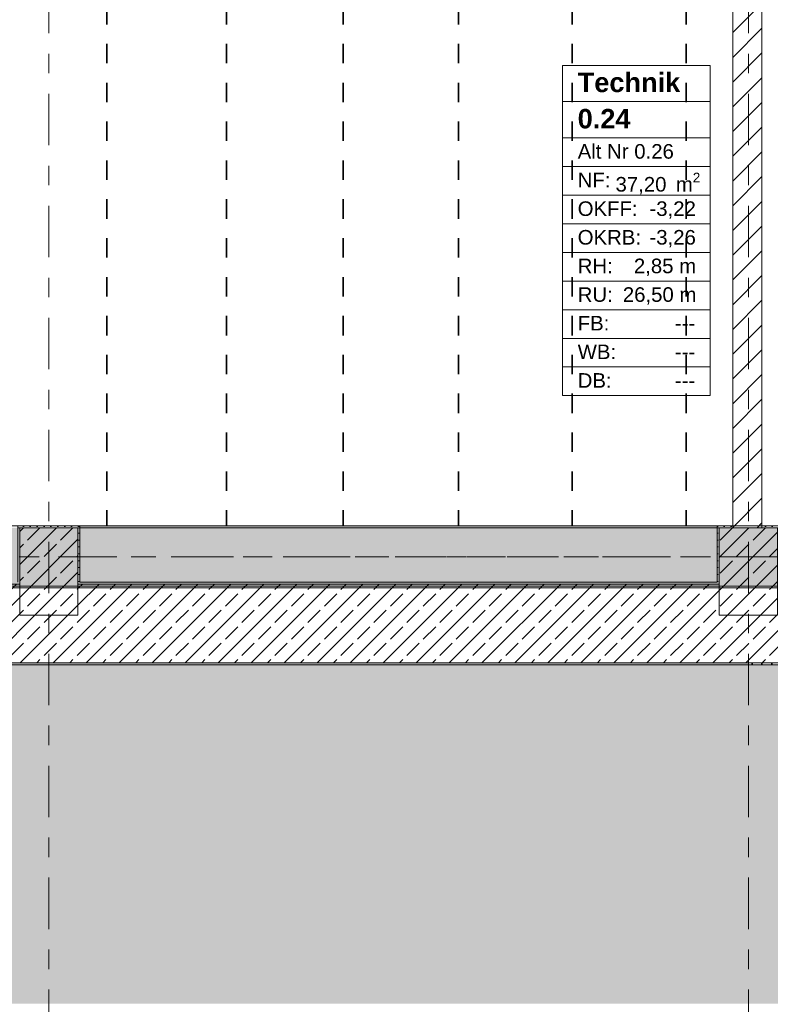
# Model space of a CAD drawing. Header units: metres. Extents: x -3.6 to 84.5, y -11 to 16.8.
# Tile 51 of 76: x 47.2 to 51, y -1.8 to 3.3. Entities that reach past the tile are written whole.
import ezdxf

# ---------------------------------------------------------------- set-up
doc = ezdxf.new("R2010")
doc.units = ezdxf.units.M
doc.header["$MEASUREMENT"] = 0
for name, pattern in [('Achse', [0.2, 0.1, -0.05, 0, -0.05]), ('Strichlinie doppelt', [0.546806, 0.264583, -0.105833, 0.070556, -0.105833]), ('Wipeout_Contour', [1, 0, -1])]:
    doc.linetypes.add(name, pattern=pattern)
for name, color, linetype in [('155 - Bemaßung_ Beschriftung.Ausbau - Deckenelemente', 7, 'Continuous'), ('302 - Elemente.Schraffur', 7, 'Continuous'), ('401 - Zone.Raum_ Raumbegrenzung_ Whg.', 7, 'Continuous'), ('451 - Universal.Achsen Raster', 7, 'Continuous'), ('604 - Struktur.Wand Aussen', 7, 'Continuous'), ('605 - Struktur.Wand Innen', 7, 'Continuous'), ('607 - Struktur.Stütze', 7, 'Continuous'), ('608 - Struktur.Träger', 7, 'Continuous')]:
    doc.layers.add(name, color=color, linetype=linetype)
doc.styles.add('ERSTELLTER_STIL_1', font='txt')
doc.styles.add('ERSTELLTER_STIL_2', font='txt')
pattern_1 = [(0, (0, 0), (0, 0.08660254), [0, -0.05]), (0, (0.025, 0.0433), (0, 0.08660254), [0, -0.05])]
pattern_2 = [(45, (0, 0), (-0.08485281, 0.08485281), []), (45, (-0.04243, 0.04243), (-0.08485281, 0.08485281), [0.09, -0.03])]
pattern_3 = [(45, (0, 0), (-0.01767767, 0.01767767), [0, -0.025])]

msp = doc.modelspace()

# ---------------------------------------------------------------- hatches: boundary and pattern name
at = {"layer": '302 - Elemente.Schraffur', "linetype": 'Continuous', "lineweight": 0, "true_color": 0x151515}
msp.add_hatch(color=250, dxfattribs=at).paths.add_polyline_path([(43.73, -1.7492), (55.21, -1.7492), (55.21, -0.005), (54.38, -0.005), (54.38, 0.035), (52.315, 0.035), (52.315, -0.005), (43.73, -0.005)])
at = {"layer": '604 - Struktur.Wand Aussen', "linetype": 'Continuous', "lineweight": 0, "true_color": 0x000000}
h = msp.add_hatch(dxfattribs=at)
h.set_pattern_fill('Beton__Stahlbeton_0001', color=18, style=0, pattern_type=2)
h.set_pattern_definition(pattern_2)
h.paths.add_polyline_path([(43.88, 0.41), (43.88, 0.005), (50.93, 0.005), (50.93, 0.25), (50.78, 0.25), (50.78, 0.41), (47.48, 0.41), (47.48, 0.25), (47.18, 0.25), (47.18, 0.41)])
h = msp.add_hatch(dxfattribs=at)
h.set_pattern_fill('Gips_0001', color=18, style=0, pattern_type=2)
h.set_pattern_definition(pattern_3)
h.paths.add_polyline_path([(50.77, 0.42), (47.49, 0.42), (47.49, 0.41), (50.77, 0.41)])
h = msp.add_hatch(dxfattribs=at)
h.set_pattern_fill('Beton__Stahlbeton_0001', color=18, style=0, pattern_type=2)
h.set_pattern_definition(pattern_2)
h.paths.add_polyline_path([(51.08, 0.25), (50.93, 0.25), (50.93, 0.005), (52.315, 0.005), (52.315, 0.37), (51.08, 0.37)])
h = msp.add_hatch(dxfattribs=at)
h.set_pattern_fill('Verputz_0001', color=18, style=0, pattern_type=2)
h.set_pattern_definition(pattern_1)
h.paths.add_polyline_path([(43.88, -0.005), (50.93, -0.005), (50.93, 0.005), (43.88, 0.005)])
h = msp.add_hatch(dxfattribs=at)
h.set_pattern_fill('Verputz_0001', color=18, style=0, pattern_type=2)
h.set_pattern_definition(pattern_1)
h.paths.add_polyline_path([(50.93, -0.005), (52.315, -0.005), (52.315, 0.005), (50.93, 0.005)])
at = {"layer": '607 - Struktur.Stütze', "linetype": 'Continuous', "lineweight": 0, "true_color": 0x000000}
h = msp.add_hatch(dxfattribs=at)
h.set_pattern_fill('Gips_0001', color=18, style=0, pattern_type=2)
h.set_pattern_definition(pattern_3)
h.paths.add_polyline_path([(47.17, 0.71), (47.17, 0.42), (47.18, 0.42), (47.18, 0.7), (47.48, 0.7), (47.48, 0.42), (47.49, 0.42), (47.49, 0.71)])
h = msp.add_hatch(dxfattribs=at)
h.set_pattern_fill('Beton__Stahlbeton_0001', color=18, style=0, pattern_type=2)
h.set_pattern_definition(pattern_2)
h.paths.add_polyline_path([(47.18, 0.25), (47.48, 0.25), (47.48, 0.7), (47.18, 0.7)])
h = msp.add_hatch(dxfattribs=at)
h.set_pattern_fill('Gips_0001', color=18, style=0, pattern_type=2)
h.set_pattern_definition(pattern_3)
h.paths.add_polyline_path([(47.49, 0.42), (47.48, 0.42), (47.48, 0.41), (47.49, 0.41)])
h = msp.add_hatch(dxfattribs=at)
h.set_pattern_fill('Gips_0001', color=18, style=0, pattern_type=2)
h.set_pattern_definition(pattern_3)
h.paths.add_polyline_path([(50.78, 0.42), (50.77, 0.42), (50.77, 0.41), (50.78, 0.41)])
at = {"layer": '608 - Struktur.Träger', "linetype": 'Continuous', "lineweight": 0, "true_color": 0x000000}
h = msp.add_hatch(dxfattribs=at)
h.set_pattern_fill('Gips_0001', color=18, style=0, pattern_type=2)
h.set_pattern_definition(pattern_3)
h.paths.add_polyline_path([(47.49, 0.7), (50.77, 0.7), (50.77, 0.71), (47.49, 0.71)])

# ---------------------------------------------------------------- linework, layer by layer
at = {"layer": '155 - Bemaßung_ Beschriftung.Ausbau - Deckenelemente', "color": 7, "linetype": 'Achse', "lineweight": 35}
for p, q in [((47.629, 5.19), (47.629, 0.71)), ((48.244, 5.19), (48.244, 0.71)), ((48.844, 5.19), (48.844, 0.71)), ((49.439, 5.19), (49.439, 0.71)), ((50.023, 5.19), (50.023, 0.71)), ((50.61, 5.19), (50.61, 0.71))]:
    msp.add_line(p, q, dxfattribs=at)
at = {"layer": '401 - Zone.Raum_ Raumbegrenzung_ Whg.', "color": 7, "linetype": 'Continuous', "lineweight": 9}
for p, q in [((50.7334, 3.0791), (49.973, 3.0791)), ((49.973, 3.0791), (49.973, 1.38)), ((49.973, 3.0791), (50.7334, 3.0791)), ((49.973, 2.8925), (49.973, 3.0791)), ((50.7334, 1.38), (50.7334, 3.0791)), ((50.7334, 3.0791), (50.7334, 2.8925)), ((50.7334, 2.8925), (49.973, 2.8925)), ((49.973, 2.8925), (50.7334, 2.8925)), ((49.973, 2.7059), (49.973, 2.8925)), ((50.7334, 2.8925), (50.7334, 2.7059)), ((50.7334, 2.7059), (49.973, 2.7059)), ((49.973, 2.7059), (50.7334, 2.7059)), ((49.973, 2.5586), (49.973, 2.7059)), ((50.7334, 2.7059), (50.7334, 2.5586)), ((50.7334, 2.5586), (49.973, 2.5586)), ((49.973, 2.5586), (50.7334, 2.5586)), ((49.973, 2.4112), (49.973, 2.5586)), ((50.7334, 2.5586), (50.7334, 2.4112)), ((50.7334, 2.4112), (49.973, 2.4112)), ((49.973, 2.4112), (50.7334, 2.4112)), ((49.973, 2.2639), (49.973, 2.4112)), ((50.7334, 2.4112), (50.7334, 2.2639)), ((50.7334, 2.2639), (49.973, 2.2639)), ((49.973, 2.2639), (50.7334, 2.2639)), ((49.973, 2.1166), (49.973, 2.2639)), ((50.7334, 2.2639), (50.7334, 2.1166)), ((50.7334, 2.1166), (49.973, 2.1166)), ((49.973, 2.1166), (50.7334, 2.1166)), ((49.973, 1.9693), (49.973, 2.1166)), ((50.7334, 2.1166), (50.7334, 1.9693)), ((50.7334, 1.9693), (49.973, 1.9693)), ((49.973, 1.9693), (50.7334, 1.9693)), ((49.973, 1.8219), (49.973, 1.9693)), ((50.7334, 1.9693), (50.7334, 1.8219)), ((50.7334, 1.8219), (49.973, 1.8219)), ((49.973, 1.8219), (50.7334, 1.8219)), ((49.973, 1.6746), (49.973, 1.8219)), ((50.7334, 1.8219), (50.7334, 1.6746)), ((50.7334, 1.6746), (49.973, 1.6746)), ((49.973, 1.6746), (50.7334, 1.6746)), ((49.973, 1.5273), (49.973, 1.6746)), ((50.7334, 1.6746), (50.7334, 1.5273)), ((50.7334, 1.5273), (49.973, 1.5273)), ((49.973, 1.5273), (50.7334, 1.5273)), ((49.973, 1.38), (49.973, 1.5273)), ((50.7334, 1.5273), (50.7334, 1.38)), ((49.973, 1.38), (50.7334, 1.38)), ((50.7334, 1.38), (49.973, 1.38))]:
    msp.add_line(p, q, dxfattribs=at)
at = {"layer": '451 - Universal.Achsen Raster', "color": 160, "linetype": 'Strichlinie doppelt', "lineweight": 9, "true_color": 0x3232ff}
for p, q in [((47.33, -10.585), (47.33, 16.355)), ((64.935, 0.55), (-3.175, 0.55))]:
    msp.add_line(p, q, dxfattribs=at)
at = {"layer": '604 - Struktur.Wand Aussen', "color": 7, "linetype": 'Continuous', "lineweight": 18}
for p, q in [((47.18, 0.41), (43.88, 0.41)), ((50.78, 0.41), (47.48, 0.41)), ((43.88, 0.005), (50.93, 0.005)), ((50.93, 0.005), (52.315, 0.005))]:
    msp.add_line(p, q, dxfattribs=at)
at = {"layer": '604 - Struktur.Wand Aussen', "color": 7, "linetype": 'Continuous', "lineweight": 13, "flags": 128}
for points in [[(50.77, 0.42), (47.49, 0.42)], [(43.88, -0.005), (50.93, -0.005)], [(50.93, -0.005), (52.315, -0.005)]]:
    msp.add_lwpolyline(points, dxfattribs=at)
at = {"layer": '607 - Struktur.Stütze', "color": 7, "linetype": 'Continuous', "lineweight": 5, "flags": 128}
msp.add_lwpolyline([(47.49, 0.42), (47.49, 0.71), (47.17, 0.71), (47.17, 0.42)], dxfattribs=at)
at = {"layer": '607 - Struktur.Stütze', "color": 7, "linetype": 'Continuous', "lineweight": 13, "flags": 128}
msp.add_lwpolyline([(47.18, 0.25), (47.48, 0.25), (47.48, 0.7), (47.18, 0.7)], close=True, dxfattribs=at)
at = {"layer": '608 - Struktur.Träger', "color": 7, "linetype": 'Continuous', "lineweight": 5}
for p, q in [((47.49, 0.71), (47.49, 0.7)), ((50.77, 0.71), (47.49, 0.71)), ((50.77, 0.71), (50.77, 0.7))]:
    msp.add_line(p, q, dxfattribs=at)
at = {"layer": '608 - Struktur.Träger', "color": 7, "linetype": 'Continuous', "lineweight": 13}
for p, q in [((47.49, 0.7), (47.17, 0.7)), ((50.77, 0.7), (47.49, 0.7)), ((0.38, 0.39), (61.88, 0.39))]:
    msp.add_line(p, q, dxfattribs=at)
at = {"layer": '608 - Struktur.Träger', "color": 7, "linetype": 'Achse', "lineweight": 9}
msp.add_line((0.38, 0.55), (61.88, 0.55), dxfattribs=at)
at = {"layer": '608 - Struktur.Träger', "color": 7, "linetype": 'Continuous', "lineweight": 13, "flags": 128}
msp.add_lwpolyline([(61.88, 0.4), (61.57, 0.4), (58.29, 0.4), (57.97, 0.4), (54.69, 0.4), (54.37, 0.4), (51.09, 0.4), (25.57, 0.4), (22.29, 0.4), (21.97, 0.4), (18.69, 0.4), (0.38, 0.4)], dxfattribs=at)

# ---------------------------------------------------------------- texts
at = {"layer": '401 - Zone.Raum_ Raumbegrenzung_ Whg.', "color": 7, "lineweight": 9, "attachment_point": 1}
for s, insert, char_height, style in [('\\A1;{\\pqj;\\pt0;\\fArial|b1|i0|c0|p38;Technik}', (50.0516, 3.0415), 0.1, 'ERSTELLTER_STIL_1'), ('\\A1;{\\pqj;\\pt0;\\fArial|b1|i0|c0|p38;}', (50.6548, 3.0644), 0.1, 'ERSTELLTER_STIL_1'), ('\\A1;{\\pql;\\pt0;\\fArial|b1|i0|c0|p38;0.24}', (50.0516, 2.8549), 0.1, 'ERSTELLTER_STIL_1'), ('\\A1;{\\pqj;\\pt0;\\fArial|b1|i0|c0|p38;}', (50.6548, 2.8778), 0.1, 'ERSTELLTER_STIL_1'), ('\\A1;{\\pqj;\\pt0;\\fArial|b0|i0|c0|p38;}', (50.6548, 2.6911), 0.075, 'ERSTELLTER_STIL_2'), ('\\A1;{\\pqj;\\pt0;\\fArial|b0|i0|c0|p38;Alt Nr 0.26}', (50.0516, 2.674), 0.075, 'ERSTELLTER_STIL_2'), ('\\A1;{\\pqj;\\pt0;\\fArial|b0|i0|c0|p38;NF: }', (50.0516, 2.5267), 0.075, 'ERSTELLTER_STIL_2'), ('\\A1;{\\pql;\\pt0,0.05;\\fArial|b0|i0|c0|p38;37,20\\fArial|b0|i0|c0|p38;\\A1{\\H.66x;\\S^  ;}\\fArial|b0|i0|c0|p38; m\\fArial|b0|i0|c0|p38;\\A1{\\H.66x;\\S2^  ;}}', (50.2463, 2.5267), 0.075, 'ERSTELLTER_STIL_2'), ('\\A1;{\\pqj;\\pt0;\\fArial|b0|i0|c0|p38;OKFF: }', (50.0516, 2.3794), 0.075, 'ERSTELLTER_STIL_2'), ('\\A1;{\\pqj;\\pt0;\\fArial|b0|i0|c0|p38;-3,22}', (50.421, 2.3794), 0.075, 'ERSTELLTER_STIL_2'), ('\\A1;{\\pqj;\\pt0;\\fArial|b0|i0|c0|p38;OKRB: }', (50.0516, 2.232), 0.075, 'ERSTELLTER_STIL_2'), ('\\A1;{\\pqj;\\pt0;\\fArial|b0|i0|c0|p38;-3,26}', (50.421, 2.232), 0.075, 'ERSTELLTER_STIL_2'), ('\\A1;{\\pqj;\\pt0;\\fArial|b0|i0|c0|p38;RH: }', (50.0516, 2.0847), 0.075, 'ERSTELLTER_STIL_2'), ('\\A1;{\\pqj;\\pt0;\\fArial|b0|i0|c0|p38;2,85 m}', (50.3408, 2.0847), 0.075, 'ERSTELLTER_STIL_2'), ('\\A1;{\\pqj;\\pt0;\\fArial|b0|i0|c0|p38;RU: }', (50.0516, 1.9374), 0.075, 'ERSTELLTER_STIL_2'), ('\\A1;{\\pqj;\\pt0;\\fArial|b0|i0|c0|p38;26,50 m}', (50.2839, 1.9374), 0.075, 'ERSTELLTER_STIL_2'), ('\\A1;{\\pqj;\\pt0;\\fArial|b0|i0|c0|p38;FB: }', (50.0516, 1.7901), 0.075, 'ERSTELLTER_STIL_2'), ('\\A1;{\\pqj;\\pt0;\\fArial|b0|i0|c0|p38;---}', (50.552, 1.7901), 0.075, 'ERSTELLTER_STIL_2'), ('\\A1;{\\pqj;\\pt0;\\fArial|b0|i0|c0|p38;WB: }', (50.0516, 1.6428), 0.075, 'ERSTELLTER_STIL_2'), ('\\A1;{\\pqj;\\pt0;\\fArial|b0|i0|c0|p38;---}', (50.552, 1.6428), 0.075, 'ERSTELLTER_STIL_2'), ('\\A1;{\\pqj;\\pt0;\\fArial|b0|i0|c0|p38;DB: }', (50.0516, 1.4954), 0.075, 'ERSTELLTER_STIL_2'), ('\\A1;{\\pqj;\\pt0;\\fArial|b0|i0|c0|p38;---}', (50.552, 1.4954), 0.075, 'ERSTELLTER_STIL_2')]:
    msp.add_mtext(s, dxfattribs=dict(at, insert=insert, char_height=char_height, style=style))

# ---------------------------------------------------------------- wipeouts: each hides what was drawn before it
at = {"color": 254, "linetype": 'Wipeout_Contour', "lineweight": 0, "ltscale": 204.383047}
msp.add_wipeout([(51, 0.7), (51, 5.925), (50.85, 5.795), (50.85, 0.7)], dxfattribs=at).dxf.layer = '605 - Struktur.Wand Innen'

# ---------------------------------------------------------------- next in the draw order: hatches: boundary and pattern name
at = {"layer": '605 - Struktur.Wand Innen', "linetype": 'Continuous', "lineweight": 0, "true_color": 0x000000}
h = msp.add_hatch(dxfattribs=at)
h.set_pattern_fill('MW_Ziegel_0001', color=18, style=0, pattern_type=2)
h.set_pattern_definition([(45, (0, 0), (-0.06363961, 0.06363961), [])])
h.paths.add_polyline_path([(51, 0.7), (51, 5.925), (50.85, 5.795), (50.85, 0.7)])
at = {"layer": '607 - Struktur.Stütze', "linetype": 'Continuous', "lineweight": 0, "true_color": 0x000000}
h = msp.add_hatch(dxfattribs=at)
h.set_pattern_fill('Gips_0001', color=18, style=0, pattern_type=2)
h.set_pattern_definition(pattern_3)
h.paths.add_polyline_path([(50.77, 0.42), (50.78, 0.42), (50.78, 0.7), (50.85, 0.7), (50.85, 0.71), (50.77, 0.71)])
h = msp.add_hatch(dxfattribs=at)
h.set_pattern_fill('Gips_0001', color=18, style=0, pattern_type=2)
h.set_pattern_definition(pattern_3)
h.paths.add_polyline_path([(51.09, 0.71), (51, 0.71), (51, 0.7), (51.08, 0.7), (51.08, 0.38), (51.09, 0.38)])
h = msp.add_hatch(dxfattribs=at)
h.set_pattern_fill('Beton__Stahlbeton_0001', color=18, style=0, pattern_type=2)
h.set_pattern_definition(pattern_2)
h.paths.add_polyline_path([(50.78, 0.25), (51.08, 0.25), (51.08, 0.7), (50.78, 0.7)])
at = {"layer": '608 - Struktur.Träger', "linetype": 'Continuous', "lineweight": 0, "true_color": 0x000000}
h = msp.add_hatch(dxfattribs=at)
h.set_pattern_fill('Beton__Stahlbeton_0001', color=18, style=0, pattern_type=2)
h.set_pattern_definition(pattern_2)
h.paths.add_polyline_path([(0.69, 0.7), (0.38, 0.7), (0.38, 0.4), (18.69, 0.4), (21.97, 0.4), (22.29, 0.4), (25.57, 0.4), (51.09, 0.4), (54.37, 0.4), (54.69, 0.4), (57.97, 0.4), (58.29, 0.4), (61.57, 0.4), (61.88, 0.4), (61.88, 0.7), (61.57, 0.7), (58.29, 0.7), (57.97, 0.7), (54.69, 0.7), (54.37, 0.7), (51.09, 0.7), (50.77, 0.7), (47.49, 0.7), (47.17, 0.7), (43.89, 0.7), (43.57, 0.7), (40.29, 0.7), (39.97, 0.7), (36.69, 0.7), (36.37, 0.7), (33.09, 0.7), (32.77, 0.7), (29.49, 0.7), (29.17, 0.7), (25.89, 0.7), (25.57, 0.7), (22.29, 0.7), (21.97, 0.7), (18.69, 0.7), (18.37, 0.7), (15.28, 0.7), (14.77, 0.7), (11.49, 0.7), (11.17, 0.7), (7.89, 0.7), (7.57, 0.7), (4.29, 0.7), (3.97, 0.7)])

# ---------------------------------------------------------------- next in the draw order: linework, layer by layer
at = {"layer": '451 - Universal.Achsen Raster', "color": 160, "linetype": 'Strichlinie doppelt', "lineweight": 9, "true_color": 0x3232ff}
msp.add_line((50.93, -10.585), (50.93, 16.355), dxfattribs=at)
at = {"layer": '605 - Struktur.Wand Innen', "color": 7, "linetype": 'Continuous', "lineweight": 18, "flags": 128}
for points in [[(51, 0.7), (51, 5.925)], [(50.85, 5.795), (50.85, 0.7)]]:
    msp.add_lwpolyline(points, dxfattribs=at)
at = {"layer": '607 - Struktur.Stütze', "color": 7, "linetype": 'Continuous', "lineweight": 5, "flags": 128}
for points in [[(50.85, 0.71), (50.77, 0.71), (50.77, 0.42)], [(51.09, 0.38), (51.09, 0.71), (51, 0.71)]]:
    msp.add_lwpolyline(points, dxfattribs=at)
at = {"layer": '607 - Struktur.Stütze', "color": 7, "linetype": 'Continuous', "lineweight": 13, "flags": 128}
msp.add_lwpolyline([(50.78, 0.25), (51.08, 0.25), (51.08, 0.7), (50.78, 0.7)], close=True, dxfattribs=at)
at = {"layer": '608 - Struktur.Träger', "color": 7, "linetype": 'Continuous', "lineweight": 13}
for p, q in [((0.38, 0.71), (61.88, 0.71)), ((51.09, 0.7), (50.77, 0.7))]:
    msp.add_line(p, q, dxfattribs=at)

doc.saveas('drawing.dxf')
